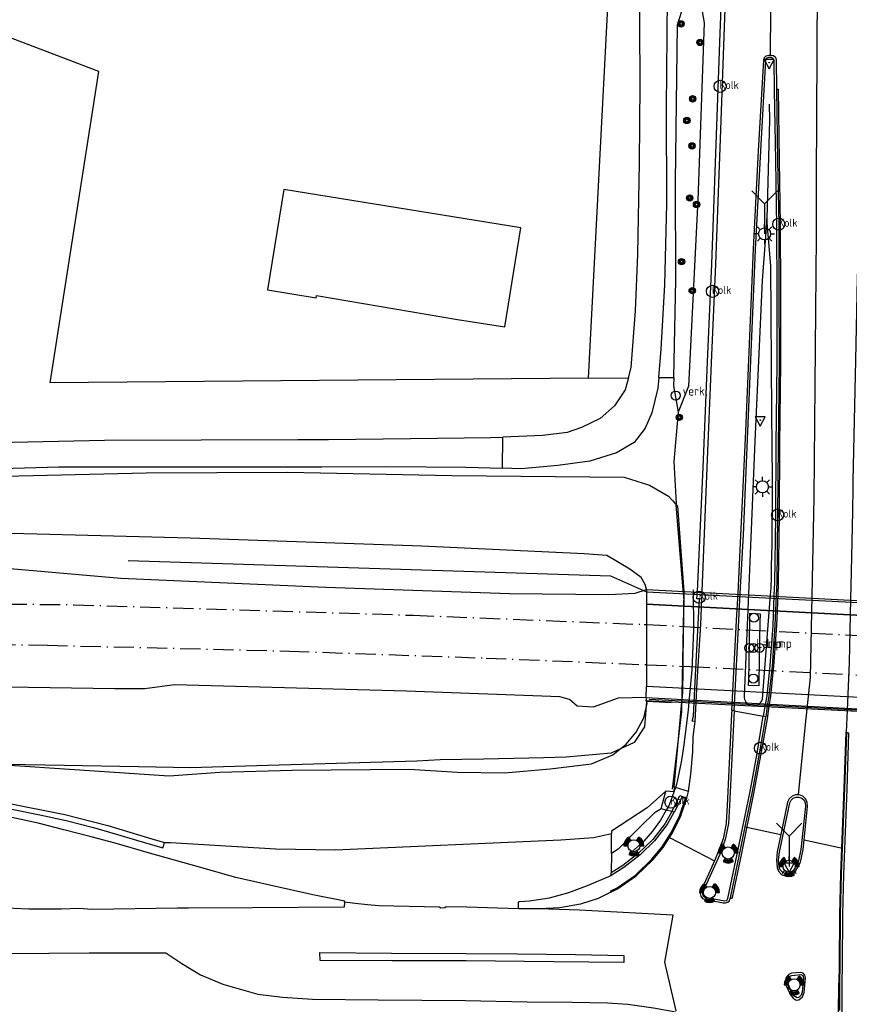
# Model space of a CAD drawing. Header units: metres. Extents: x 152644 to 153206, y 452871 to 453312.
# Tile 6 of 11: x 152862 to 152945, y 453055 to 453153. Entities that reach past the tile are written whole.
import ezdxf

# ---------------------------------------------------------------- set-up
doc = ezdxf.new("R2010")
doc.units = ezdxf.units.M
doc.header["$LTSCALE"] = 4
doc.linetypes.add('SPOOR', pattern=[0.8, 0.5, -0.15, 0, -0.15])
doc.layers.get('0').update_dxf_attribs({"linetype": 'CONTINUOUS'})
for name, color, linetype in [('G_BTD', 3, 'CONTINUOUS'), ('G_OTD', 32, 'CONTINUOUS'), ('G_OTDP1', 2, 'ByLayer'), ('G_OWG', 6, 'CONTINUOUS'), ('G_PND', 1, 'CONTINUOUS'), ('G_WGD', 7, 'CONTINUOUS'), ('G_WGDP1', 2, 'ByLayer'), ('G_WGI', 1, 'CONTINUOUS'), ('LSHD', 3, 'CONTINUOUS'), ('LSPR', 7, 'CONTINUOUS'), ('LWGI', 7, 'CONTINUOUS'), ('PVGO', 102, 'CONTINUOUS')]:
    doc.layers.add(name, color=color, linetype=linetype)
for name, color, linetype, true_color in [('PBRD', 7, 'CONTINUOUS', 0xbd2877), ('PPAL', 7, 'CONTINUOUS', 0xbd2877), ('PPUT', 7, 'CONTINUOUS', 0xbd2877), ('PSTM', 7, 'CONTINUOUS', 0xde7233)]:
    doc.layers.add(name, color=color, linetype=linetype, true_color=true_color)
doc.styles.add('ISO', font='ISO')

# ---------------------------------------------------------------- blocks, each defined once
blk = doc.blocks.new('verkeersbord-pl')
at = {"linetype": 'Continuous'}
blk.add_circle((0, 0), 0.03, dxfattribs=at)
blk = doc.blocks.new('verkeersbord')
at = {"color": 0}
for p, q in [((0.502, 0.322), (-0.504, 0.322)), ((-0.504, 0.322), (-0.001, -0.6)), ((-0.001, -0.6), (0.502, 0.322))]:
    blk.add_line(p, q, dxfattribs=at)
blk = doc.blocks.new('lichtmast')
at = {"color": 0}
for p, q in [((0, 0.6), (0, 1)), ((-0.6, 0), (-1, 0)), ((-0.707, 0.707), (-0.424, 0.424)), ((0.424, 0.424), (0.707, 0.707)), ((0.6, 0), (1, 0)), ((-0.424, -0.424), (-0.707, -0.707)), ((0, -0.6), (0, -1)), ((0.424, -0.424), (0.707, -0.707))]:
    blk.add_line(p, q, dxfattribs=at)
blk.add_circle((0, 0), 0.6, dxfattribs=at)
blk = doc.blocks.new('wegwijzer')
at = {"color": 0}
for q in [(-0.424, 1.424), (0.424, 1.424), (0, 0)]:
    blk.add_line((0, 1), q, dxfattribs=at)
blk = doc.blocks.new('kolk')
at = {"color": 0}
blk.add_circle((0, 0), 0.6, dxfattribs=at)
at = {"color": 0, "linetype": 'Continuous', "style": 'ISO'}
blk.add_attdef('KOLK', (-0.043, -0.262), '', height=0.8, dxfattribs=at)
blk = doc.blocks.new('boom')
at = {"color": 0}
for radius in [0.315, 0.225, 0.135]:
    blk.add_circle((0, 0), radius, dxfattribs=at)
blk = doc.blocks.new('verklikker')
at = {"color": 0}
blk.add_circle((0, 0), 0.45, dxfattribs=at)
at = {"color": 0, "style": 'ISO'}
blk.add_attdef('VERKLIKKER', (0.7, 0), '', height=0.9, dxfattribs=at)
blk = doc.blocks.new('verkeerslicht')
at = {"color": 0, "linetype": 'Continuous'}
for p, q in [((-0.996, 0), (-0.6, 0)), ((-0.3, 0.519), (-0.498, 0.863)), ((0.3, 0.519), (0.498, 0.863)), ((0.6, 0), (0.996, 0)), ((-0.3, -0.519), (-0.498, -0.863)), ((0.3, -0.519), (0.498, -0.863))]:
    blk.add_line(p, q, dxfattribs=at)
at = {"color": 0}
blk.add_circle((0, 0), 0.6, dxfattribs=at)
at = {"color": 0, "linetype": 'Continuous'}
for radius, start, end in [(0.996, 119.99849, 179.99351), (0.897, 119.99889, 179.99279), (0.797, 119.99938, 179.99189), (0.697, 120.00002, 179.99073), (0.697, 0.00927, 59.99998), (0.797, 0.00811, 60.00062), (0.897, 0.00721, 60.00111), (0.996, 0.00649, 60.00151), (0.996, 240.00151, 299.99849), (0.897, 240.00111, 299.99889), (0.797, 240.00062, 299.99938), (0.697, 239.99998, 300.00002)]:
    blk.add_arc((0, 0), radius, start, end, dxfattribs=at)
blk = doc.blocks.new('lamp')
at = {"color": 0}
blk.add_circle((0, 0), 0.45, dxfattribs=at)
at = {"color": 0, "style": 'ISO'}
blk.add_attdef('LAMP', (0.7, 0.001), '', height=0.9, dxfattribs=at)
blk = doc.blocks.new('verkeersteller')
at = {"color": 0}
blk.add_circle((0, 0), 0.45, dxfattribs=at)

msp = doc.modelspace()

# ---------------------------------------------------------------- linework, layer by layer
at = {"layer": 'G_BTD', "linetype": 'Continuous', "transparency": 33554687}
for points in [[(152918.811, 453117.555), (152922.764, 453117.589)], [(152879.217, 453101.667), (152853.763, 453102.334)], [(152902.239, 453100.874), (152879.217, 453101.667)], [(152918.379, 453100.129), (152902.239, 453100.874)], [(152920.628, 453099.945), (152918.379, 453100.129)], [(152922.902, 453098.595), (152920.628, 453099.945)], [(152924.042, 453097.771), (152922.902, 453098.595)], [(152924.424, 453097.068), (152924.042, 453097.771)], [(152924.562, 453096.556), (152924.424, 453097.068)], [(152924.284, 453083.826), (152924.61, 453085.238)], [(152924.61, 453085.238), (152924.542, 453085.847)], [(152923.529, 453082.408), (152924.284, 453083.826)], [(152922.547, 453081.201), (152923.529, 453082.408)], [(152921.21, 453080.139), (152922.547, 453081.201)], [(152851.357, 453079.775), (152877.141, 453078.065)], [(152919.095, 453079.272), (152921.21, 453080.139)], [(152877.141, 453078.065), (152882.166, 453078.425)], [(152882.166, 453078.425), (152889.333, 453078.632)], [(152889.333, 453078.632), (152900.977, 453078.732)], [(152900.977, 453078.732), (152905.774, 453078.423)], [(152905.774, 453078.423), (152910.464, 453078.364)], [(152910.464, 453078.364), (152915, 453078.77)], [(152915, 453078.77), (152919.095, 453079.272)], [(152805.665, 453075.532), (152818.655, 453076.281), (152824.541, 453076.641), (152830.19, 453076.944), (152835.881, 453077.276), (152839.87, 453077.427), (152845.754, 453077.237), (152851.633, 453076.696), (152855.112, 453076.306), (152860.918, 453075.384), (152866.768, 453074.236), (152871.041, 453073.134), (152875.411, 453071.82), (152876.678, 453071.457)]]:
    msp.add_lwpolyline(points, dxfattribs=at)
at = {"layer": 'G_OTD', "linetype": 'Continuous', "transparency": 33554687}
for points in [[(152918.811, 453117.555), (152865.307, 453117.095), (152870.15, 453148.009), (152829.234, 453163.613), (152811.896, 453173.669), (152804.094, 453174.536), (152781.902, 453172.975), (152757.456, 453173.842), (152738.038, 453170.895)], [(152918.811, 453117.555), (152920.824, 453156.336), (152921.059, 453159.66)]]:
    msp.add_lwpolyline(points, dxfattribs=at)
at = {"layer": 'G_OTDP1', "transparency": 33554687}
for points in [[(152924.562, 453096.556), (152956.809, 453094.89)], [(152924.542, 453085.847), (152956.648, 453084.138)]]:
    msp.add_lwpolyline(points, dxfattribs=at)
at = {"layer": 'G_OWG', "linetype": 'Continuous', "transparency": 33554687}
for points in [[(152927.273, 453117.628), (152927.476, 453127.33), (152927.446, 453137.065), (152927.629, 453152.659), (152928.902, 453156.639)], [(152929.619, 453156.602), (152930.278, 453152.858), (152929.652, 453135.283), (152928.742, 453116.768), (152927.707, 453114.181)], [(152925.769, 453117.615), (152927.273, 453117.628)], [(152927.273, 453117.628), (152927.256, 453116.81), (152927.707, 453114.181)], [(152927.707, 453114.181), (152927.277, 453109.275), (152927.505, 453105.114), (152927.511, 453105.037), (152927.515, 453104.987)], [(152685.496, 453106.099), (152685.924, 453106.151), (152707.564, 453106.23), (152729.6, 453105.743), (152752.608, 453105.082), (152771.954, 453105.28), (152825.613, 453106.686), (152850.924, 453107.611), (152874.841, 453108.172), (152888.891, 453108.211), (152905.221, 453107.907), (152922.342, 453107.725), (152924.842, 453106.929), (152926.749, 453105.844), (152927.446, 453105.065), (152927.515, 453104.987)], [(152927.301, 453076.945), (152928.081, 453085.412), (152928.108, 453085.664), (152928.175, 453086.302), (152928.182, 453086.811), (152928.185, 453087.07), (152928.196, 453087.918), (152928.216, 453089.519), (152928.249, 453092.07), (152928.27, 453093.671), (152928.284, 453094.814), (152928.288, 453095.073), (152928.293, 453095.485), (152928.232, 453096.227), (152928.21, 453096.493), (152927.515, 453104.987)], [(152935.85, 453094.166), (152935.834, 453093.298), (152935.803, 453091.697), (152935.756, 453089.203), (152935.725, 453087.601), (152935.714, 453087.005), (152934.706, 453087.048), (152934.717, 453087.644), (152934.748, 453089.245), (152934.795, 453091.747), (152934.826, 453093.348), (152934.842, 453094.209), (152935.85, 453094.166)], [(152933.277, 453084.531), (152933.037, 453084.576)], [(152933.277, 453084.531), (152936.158, 453083.989)], [(152936.407, 453083.942), (152936.158, 453083.989)], [(152943.994, 453053.165), (152944.001, 453057.496), (152944.044, 453059.332), (152944.062, 453064.302), (152944.18, 453068.281), (152944.482, 453076.755), (152944.68, 453082.314), (152944.459, 453082.322)], [(152805.665, 453075.532), (152805.68, 453075.282), (152805.696, 453075.015), (152813.414, 453075.471), (152822.721, 453076.013), (152830.318, 453076.434), (152836.762, 453076.785), (152840.634, 453076.843), (152844.399, 453076.766), (152847.954, 453076.514), (152851.424, 453076.19), (152854.872, 453075.795), (152858.366, 453075.265), (152861.65, 453074.719), (152864.289, 453074.199), (152866.902, 453073.632), (152869.616, 453072.931), (152872.006, 453072.255), (152873.897, 453071.693), (152876.507, 453070.917), (152876.596, 453071.199), (152876.678, 453071.457)], [(152926.479, 453076.562), (152924.634, 453074.887), (152921.095, 453072.574), (152921.092, 453072.331)], [(152926.01, 453074.795), (152926.479, 453076.561), (152926.479, 453076.562)], [(152927.301, 453076.945), (152927.259, 453076.489), (152926.479, 453076.562)], [(152928.74, 453076.512), (152927.44, 453076.903), (152927.301, 453076.945)], [(152928.434, 453075.805), (152928.077, 453075.931), (152927.315, 453074.467)], [(152928.548, 453075.765), (152928.434, 453075.805)], [(152927.315, 453074.467), (152927.291, 453074.421), (152926.606, 453073.237), (152925.358, 453071.607), (152923.934, 453070.231), (152922.312, 453068.971), (152921.039, 453068.169)], [(152926.01, 453074.795), (152925.324, 453074.362), (152924.078, 453073.142), (152921.752, 453070.776), (152921.067, 453070.357)], [(152927.087, 453074.524), (152926.519, 453074.667), (152926.01, 453074.795)], [(152927.315, 453074.467), (152927.087, 453074.524)], [(152894.555, 453065.523), (152894.569, 453065.639), (152891.393, 453066.236), (152887.251, 453067.183), (152883.743, 453067.982), (152880.146, 453068.995), (152875.182, 453070.376), (152871.754, 453071.379), (152869.384, 453072.016), (152866.677, 453072.723), (152864.096, 453073.371), (152861.497, 453073.927)], [(152876.678, 453071.457), (152877.271, 453071.45), (152887.721, 453070.816), (152893.606, 453070.727), (152916.035, 453071.707), (152919.305, 453071.946), (152921.092, 453072.331)], [(152921.067, 453070.357), (152921.092, 453072.331)], [(152921.067, 453070.357), (152921.043, 453068.422)], [(152911.853, 453064.865), (152911.842, 453065.345), (152911.827, 453065.563), (152911.949, 453065.577), (152912.943, 453065.664), (152914.917, 453065.951), (152916.857, 453066.469), (152918.707, 453067.17), (152921.039, 453068.169)], [(152921.039, 453068.169), (152921.043, 453068.422)]]:
    msp.add_lwpolyline(points, dxfattribs=at)
at = {"layer": 'G_PND', "linetype": 'Continuous', "transparency": 33554687}
msp.add_lwpolyline([(152910.489, 453122.641), (152912.078, 453132.497), (152888.518, 453136.297), (152886.907, 453126.313), (152891.732, 453125.535), (152891.769, 453125.767), (152905.794, 453123.398), (152910.489, 453122.641)], dxfattribs=at)
at = {"layer": 'G_WGD', "linetype": 'Continuous', "transparency": 33554687}
for points in [[(152925.769, 453117.615), (152926.031, 453120.425), (152926.364, 453126.826), (152926.594, 453134.859), (152926.559, 453144.41), (152926.657, 453155.366), (152927.079, 453171.47), (152927.071, 453183.842), (152926.628, 453192.091), (152926.174, 453197.222), (152925.728, 453200.724), (152925.12, 453203.347), (152923.927, 453207.459), (152922.607, 453211.583), (152921.852, 453215.045), (152921.195, 453219.276), (152920.965, 453222.339)], [(152929.837, 453095.641), (152929.575, 453095.636), (152929.612, 453096.42), (152930.191, 453108.671), (152930.604, 453119.178), (152931.04, 453128.908), (152931.562, 453142.62), (152931.876, 453151.801), (152932.003, 453155.186), (152932.105, 453158.921)], [(152936.926, 453158.602), (152936.851, 453149.641)], [(152922.764, 453117.589), (152923.033, 453118.617), (152923.457, 453124.23), (152923.695, 453129.882), (152923.864, 453138.948), (152923.943, 453146.736), (152923.887, 453152.665), (152923.891, 453156.135), (152923.827, 453157.284), (152923.623, 453157.984)], [(152941.502, 453158.3), (152941.53, 453156.399), (152941.407, 453137.253), (152941.423, 453131.648), (152941.177, 453105.703), (152940.807, 453087.841), (152940.333, 453083.17), (152939.625, 453076.187)], [(152946.931, 453157.942), (152946.77, 453155.67), (152946.747, 453155.344), (152946.556, 453153.133), (152946.377, 453151.056), (152946.495, 453151.035), (152946.379, 453150.277), (152946.155, 453146.271), (152945.709, 453137.348), (152945.544, 453129.866), (152945.51, 453128.311), (152945.494, 453127.498), (152945.332, 453119.354), (152945.072, 453107.377), (152945.059, 453106.693), (152945.013, 453104.315), (152944.899, 453098.34), (152944.838, 453095.625), (152944.696, 453089.316), (152944.499, 453084.578), (152944.409, 453082.411), (152944.464, 453082.402), (152944.459, 453082.322)], [(152933.037, 453084.576), (152933.068, 453085.159), (152933.515, 453093.479), (152933.655, 453096.209), (152933.948, 453101.896), (152934.414, 453112.308), (152935.2, 453130.394), (152935.689, 453140.133), (152936.215, 453149.142), (152936.264, 453149.362), (152936.457, 453149.577), (152936.71, 453149.644), (152936.851, 453149.641)], [(152936.851, 453149.641), (152936.933, 453149.64), (152937.169, 453149.592), (152937.367, 453149.422), (152937.455, 453149.141), (152937.482, 453146.242), (152937.591, 453139.174), (152937.702, 453132.851), (152937.724, 453126.098), (152937.729, 453119.038), (152937.634, 453110.894), (152937.589, 453103.975), (152937.494, 453097.26), (152937.445, 453096.011), (152937.325, 453092.982), (152937.042, 453088.96), (152936.722, 453086.015), (152936.565, 453084.981), (152936.407, 453083.942)], [(152925.769, 453117.615), (152925.671, 453116.558), (152925.097, 453114.107), (152924.43, 453112.602), (152923.335, 453111.157), (152921.569, 453110.156), (152918.914, 453109.322), (152915.751, 453108.883), (152912.119, 453108.568), (152910.26, 453108.615)], [(152922.764, 453117.589), (152922.453, 453116.399), (152921.393, 453114.816), (152919.954, 453113.537), (152918.113, 453112.649), (152916.666, 453112.173), (152914.247, 453111.87), (152910.286, 453111.703)], [(152693.873, 453110.196), (152707.155, 453109.412), (152718.474, 453108.852), (152732.984, 453108.371), (152750.098, 453108.178), (152768.629, 453108.301), (152791.466, 453108.811), (152800, 453109.007), (152822.011, 453109.511), (152850.891, 453110.964), (152870.699, 453111.4), (152889.908, 453111.48), (152892.964, 453111.476), (152901.096, 453111.551), (152909.091, 453111.652), (152910.286, 453111.703)], [(152910.26, 453108.615), (152910.286, 453111.703)], [(152683.733, 453107.671), (152685.619, 453107.647), (152702.436, 453107.146), (152725.511, 453106.181), (152755.599, 453105.662), (152780.132, 453105.755), (152800, 453106.524), (152810.476, 453106.929), (152833.194, 453107.781), (152866.171, 453108.744), (152892.307, 453108.757), (152898.742, 453108.785), (152906.596, 453108.709), (152910.26, 453108.615)], [(152860.569, 453098.715), (152872.332, 453097.685), (152892.707, 453096.804), (152910.944, 453096.17), (152920.801, 453096.066), (152923.446, 453096.219), (152924.562, 453096.556)], [(152924.562, 453096.556), (152924.559, 453095.113)], [(152924.559, 453095.113), (152924.544, 453086.935)], [(152929.389, 453083.467), (152929.491, 453085.34), (152929.603, 453087.391), (152929.946, 453093.105), (152930.058, 453095.62), (152929.837, 453095.641)], [(152924.542, 453085.847), (152921.754, 453085.765), (152919.269, 453084.88), (152917.684, 453084.993), (152916.918, 453085.655), (152915.945, 453085.914), (152900.712, 453086.47), (152877.671, 453087.098), (152874.698, 453086.713), (152871.685, 453086.697), (152852.46, 453087.002)], [(152924.542, 453085.847), (152924.544, 453086.935)], [(152933.037, 453084.576), (152933.018, 453084.228), (152932.583, 453075.122), (152932.48, 453073.425)], [(152928.74, 453076.512), (152928.955, 453078.231), (152929.162, 453080.452), (152929.198, 453081.954), (152929.389, 453083.467)], [(152934.366, 453073.011), (152935.086, 453076.506), (152935.876, 453080.82), (152936.377, 453083.745), (152936.407, 453083.942)], [(152944.039, 453070.887), (152944.262, 453076.841), (152944.459, 453082.322)], [(152928.58, 453075.86), (152928.74, 453076.512)], [(152928.077, 453074.392), (152928.548, 453075.765)], [(152928.548, 453075.765), (152928.58, 453075.86)], [(152939.625, 453076.187), (152939.358, 453076.19), (152939.018, 453076.047), (152938.73, 453075.782), (152938.57, 453075.439), (152937.908, 453072.233)], [(152940.223, 453071.725), (152940.563, 453075.035), (152940.531, 453075.431), (152940.387, 453075.757), (152940.1, 453076.041), (152939.765, 453076.186), (152939.625, 453076.187)], [(152926.842, 453071.932), (152927.158, 453072.418), (152927.987, 453074.128), (152928.077, 453074.392)], [(152931.306, 453069.633), (152929.985, 453066.693), (152929.903, 453066.381), (152929.957, 453066.112), (152930.122, 453065.882), (152930.324, 453065.806), (152932.191, 453065.472), (152932.401, 453065.449), (152932.636, 453065.513), (152932.769, 453065.639), (152932.86, 453065.872), (152932.895, 453065.951), (152933.796, 453070.245), (152934.366, 453073.011)], [(152932.48, 453073.425), (152932.475, 453073.343), (152932.163, 453071.821), (152931.628, 453070.348), (152931.306, 453069.633)], [(152934.366, 453073.011), (152937.908, 453072.233)], [(152921.019, 453066.522), (152921.69, 453066.847), (152923.534, 453068.123), (152925.182, 453069.727), (152926.201, 453070.947), (152926.842, 453071.932)], [(152926.842, 453071.932), (152931.306, 453069.633)], [(152937.908, 453072.233), (152937.556, 453070.53), (152937.471, 453069.741), (152937.543, 453068.95), (152937.665, 453068.587), (152937.946, 453068.298), (152938.05, 453068.233), (152938.538, 453068.086), (152938.797, 453068.118), (152939.149, 453068.282), (152939.337, 453068.526), (152939.845, 453069.507), (152940.122, 453070.744)], [(152940.122, 453070.744), (152940.223, 453071.725)], [(152940.223, 453071.725), (152944.039, 453070.887)], [(152943.771, 453054.755), (152943.782, 453057.485), (152943.804, 453059.295), (152943.839, 453064.301), (152943.943, 453068.329), (152944.039, 453070.887)], [(152894.555, 453065.523), (152894.5, 453065.04), (152885.414, 453064.968), (152879.054, 453064.921), (152877.963, 453064.913), (152869.501, 453064.791), (152868.15, 453064.899), (152866.403, 453064.832), (152863.19, 453064.841), (152860.17, 453064.966), (152858.03, 453065.153), (152856.004, 453065.414), (152854.804, 453065.646), (152852.409, 453065.949), (152843.445, 453067.223), (152841.608, 453067.422), (152838.223, 453067.755), (152834.702, 453067.895), (152832.534, 453067.896), (152823.84, 453067.428), (152814.216, 453066.909), (152804.384, 453066.454), (152807.463, 453059.543)], [(152921.019, 453066.522), (152919.742, 453065.903), (152917.987, 453065.339), (152915.961, 453064.963), (152913.937, 453064.876), (152913.812, 453064.847)], [(152911.853, 453064.865), (152906.701, 453065.012), (152904.665, 453065.048), (152904.512, 453064.965), (152904.119, 453064.942), (152903.96, 453065.031), (152897.952, 453065.155), (152896.837, 453065.251), (152895.605, 453065.379), (152894.555, 453065.523)], [(152913.812, 453064.847), (152911.853, 453064.865)], [(152917.915, 453064.716), (152913.812, 453064.847)], [(152920.994, 453064.552), (152917.915, 453064.716)], [(152924.719, 453064.353), (152920.994, 453064.552)], [(152927.212, 453064.22), (152924.719, 453064.353)], [(152926.385, 453059.573), (152927.212, 453064.22)], [(152807.463, 453059.543), (152819.752, 453059.865), (152832.501, 453060.155), (152844.46, 453060.297), (152857.106, 453060.39), (152869.164, 453060.495), (152876.809, 453060.495), (152878.378, 453059.418), (152880.232, 453058.306), (152882.474, 453057.381), (152885.948, 453056.384), (152888.38, 453056.074), (152891.372, 453055.876), (152897.881, 453055.811), (152906.56, 453055.757), (152912.689, 453055.617), (152917.17, 453055.604), (152920.692, 453055.534), (152922.705, 453055.39), (152925.24, 453055.045), (152927.484, 453054.639)], [(152906.621, 453060.424), (152911.756, 453060.38), (152917.515, 453060.337), (152922.322, 453060.242), (152922.304, 453059.521), (152915.346, 453059.608), (152906.626, 453059.689), (152899.289, 453059.705), (152892.116, 453059.733), (152892.096, 453060.511), (152899.233, 453060.471), (152906.621, 453060.424)], [(152927.493, 453054.744), (152926.385, 453059.573)], [(152939.131, 453056), (152939.442, 453055.804), (152939.71, 453055.841), (152940.071, 453056.12), (152940.23, 453056.566), (152940.347, 453058.014), (152940.303, 453058.279), (152940.129, 453058.46), (152939.904, 453058.552), (152938.977, 453058.469), (152938.699, 453058.348), (152938.527, 453058.173), (152938.399, 453057.97), (152938.361, 453057.588), (152938.448, 453057.222), (152938.878, 453056.306), (152939.131, 453056)]]:
    msp.add_lwpolyline(points, dxfattribs=at)
at = {"layer": 'G_WGDP1', "transparency": 33554687}
for points in [[(152924.559, 453095.113), (152956.787, 453093.429)], [(152956.665, 453085.289), (152924.544, 453086.935)]]:
    msp.add_lwpolyline(points, dxfattribs=at)
at = {"layer": 'G_WGI', "linetype": 'Continuous', "transparency": 33554687}
for points in [[(152933.277, 453084.531), (152933.308, 453085.146), (152933.735, 453093.489), (152933.881, 453096.197), (152934.194, 453102), (152934.632, 453112.275), (152935.404, 453130.334), (152935.906, 453140.124), (152936.419, 453149.121), (152936.499, 453149.335), (152936.711, 453149.424), (152936.931, 453149.419), (152937.123, 453149.341), (152937.221, 453149.137), (152937.252, 453146.146), (152937.382, 453139.181), (152937.484, 453132.605), (152937.499, 453126.075), (152937.495, 453119.043), (152937.412, 453110.932), (152937.369, 453103.729), (152937.268, 453097.24), (152937.221, 453096.023), (152937.106, 453093.013), (152936.821, 453089.013), (152936.5, 453086.024), (152936.383, 453085.309), (152936.329, 453084.993), (152936.158, 453083.989)], [(152929.389, 453083.467), (152929.11, 453083.503), (152929.24, 453083.992), (152929.299, 453085.35), (152929.389, 453087.411), (152929.679, 453093.117), (152929.837, 453095.641)], [(152933.277, 453084.531), (152932.821, 453075.109), (152932.711, 453073.328), (152932.387, 453071.738), (152931.849, 453070.267), (152930.206, 453066.612), (152930.129, 453066.35), (152930.183, 453066.15), (152930.356, 453066.026), (152932.327, 453065.651), (152932.533, 453065.7), (152932.654, 453065.874), (152933.572, 453070.282), (152934.861, 453076.5), (152935.538, 453080.115), (152936.068, 453083.405), (152936.158, 453083.989)], [(152921.02, 453066.656), (152921.629, 453066.951), (152923.457, 453068.216), (152925.094, 453069.809), (152926.104, 453071.018), (152927.053, 453072.477), (152927.876, 453074.174), (152928.434, 453075.805)], [(152927.087, 453074.524), (152927.84, 453076.014), (152927.885, 453076.104), (152928.58, 453075.86)], [(152938.932, 453075.66), (152939.12, 453075.853), (152939.415, 453075.966), (152939.701, 453075.963), (152940.009, 453075.85), (152940.225, 453075.64), (152940.335, 453075.39), (152940.361, 453075.056), (152939.891, 453070.763), (152939.647, 453069.619), (152939.177, 453068.661), (152939.019, 453068.455), (152938.74, 453068.325), (152938.554, 453068.303), (152938.132, 453068.43), (152938.076, 453068.495), (152937.856, 453068.72), (152937.754, 453068.989), (152937.682, 453069.737), (152937.773, 453070.494), (152938.801, 453075.376), (152938.932, 453075.66)], [(152927.087, 453074.524), (152926.425, 453073.344), (152925.196, 453071.761), (152923.744, 453070.367), (152922.194, 453069.151), (152921.043, 453068.422)], [(152921.019, 453066.522), (152921.02, 453066.656)], [(152938.613, 453057.908), (152938.75, 453058.128), (152938.996, 453058.253), (152939.907, 453058.347), (152940.092, 453058.232), (152940.146, 453058.026), (152940.021, 453056.597), (152939.918, 453056.292), (152939.73, 453056.084), (152939.514, 453056.016), (152939.209, 453056.211), (152939.07, 453056.404), (152938.66, 453057.313), (152938.564, 453057.626), (152938.613, 453057.908)]]:
    msp.add_lwpolyline(points, dxfattribs=at)
at = {"layer": 'LSHD', "linetype": 'Continuous', "lineweight": -3, "transparency": 33554687}
for points in [[(152927.18, 453105.362), (152927.63, 453104.859), (152928.275, 453096.374), (152928.042, 453084.473), (152927.11, 453076.731)], [(152873.065, 453099.459), (152920.981, 453097.945), (152924.562, 453096.336)], [(152924.562, 453096.556), (152956.809, 453094.89)], [(152924.562, 453096.336), (152956.806, 453094.71)], [(152956.787, 453093.429), (152924.559, 453095.113)], [(152956.665, 453085.289), (152924.544, 453086.935)], [(152927.046, 453085.323), (152924.546, 453085.437), (152924.347, 453082.926), (152923.328, 453081.38), (152921.039, 453080.336), (152916.567, 453079.925), (152914.369, 453079.859), (152908.376, 453079.736), (152904.059, 453079.643), (152901.738, 453079.532), (152886.943, 453079.087), (152879.243, 453078.874), (152874.086, 453078.97), (152866.684, 453079.085), (152858.991, 453079.236)], [(152924.468, 453085.549), (152956.803, 453083.943)], [(152956.463, 453084.018), (152924.826, 453085.643)]]:
    msp.add_lwpolyline(points, dxfattribs=at)
at = {"layer": 'LSPR', "linetype": 'SPOOR', "transparency": 33554687}
for points in [[(152759.019, 453095.11), (152811.383, 453095.85), (152832.61, 453095.66), (152844.482, 453095.301), (152867.64, 453095.06), (152901.413, 453094.015), (152924.327, 453093.099), (152924.556, 453093.087)], [(152924.556, 453093.087), (152956.757, 453091.433)], [(152726.684, 453090.676), (152777.443, 453091.532), (152794.347, 453091.672), (152820.266, 453091.685), (152865.03, 453091.039), (152889.054, 453090.453), (152908.619, 453089.763), (152924.548, 453089.107)], [(152924.548, 453089.107), (152928.867, 453088.929), (152951.537, 453087.773), (152956.698, 453087.454)]]:
    msp.add_lwpolyline(points, dxfattribs=at)
at = {"layer": 'LWGI', "transparency": 33554687}
for points in [[(152932.275, 453151.523), (152932.401, 453155.14), (152932.508, 453158.894)], [(152930.09, 453096.395), (152930.589, 453108.702), (152931.015, 453119.088), (152931.436, 453128.879), (152931.941, 453142.217), (152932.275, 453151.523)], [(152937.482, 453146.242), (152937.632, 453146.252), (152937.751, 453139.173), (152937.855, 453132.827), (152937.888, 453126.076), (152937.879, 453119.042), (152937.79, 453110.91), (152937.737, 453103.979), (152937.653, 453097.228), (152937.602, 453096.003)], [(152929.209, 453096.441), (152929.231, 453092.598), (152929.063, 453088.606), (152928.756, 453085.378), (152928.685, 453084.63), (152928.26, 453081.142), (152927.991, 453079.419), (152927.555, 453077.216), (152927.44, 453076.903), (152926.802, 453075.162), (152926.519, 453074.667), (152925.947, 453073.667), (152925.158, 453072.585), (152924.282, 453071.591), (152923.017, 453070.437)], [(152929.208, 453096.552), (152929.209, 453096.441)], [(152930.058, 453095.62), (152930.075, 453096.021), (152930.09, 453096.395)], [(152937.602, 453096.003), (152937.478, 453092.984), (152937.187, 453088.947), (152936.88, 453085.992), (152936.725, 453084.973)], [(152936.725, 453084.973), (152936.533, 453083.713), (152936.03, 453080.805), (152935.237, 453076.477), (152933.95, 453070.212), (152933.062, 453065.973), (152933.004, 453065.878), (152932.86, 453065.872)], [(152944.409, 453082.411), (152944.367, 453082.418), (152944.162, 453076.845), (152943.843, 453068.332), (152943.739, 453064.303), (152943.704, 453059.296), (152943.682, 453057.488)], [(152943.682, 453057.488), (152943.635, 453057.489), (152943.62, 453054.34), (152943.635, 453052.915)], [(152943.782, 453057.485), (152943.682, 453057.488)]]:
    msp.add_lwpolyline(points, dxfattribs=at)
msp.add_lwpolyline([(152936.76, 453144.779), (152936.768, 453143.219), (152936.509, 453133.381), (152936.038, 453127.251), (152935.338, 453111.296), (152934.818, 453099.33), (152934.689, 453096.155), (152934.274, 453085.978, 0.329013), (152934.874, 453085.067, 0.151269), (152935.416, 453085.039, 0.361541), (152936.104, 453085.989), (152936.117, 453086.154), (152936.895, 453096.04), (152936.948, 453096.719, 0.010594), (152937.004, 453114.087), (152936.909, 453128.72), (152936.509, 453133.381)], format="xyb", dxfattribs=at)

# ---------------------------------------------------------------- block references
at = {"layer": 'PBRD', "transparency": 33554687}
for p in [(152936.744, 453148.887), (152935.864, 453113.385), (152938.733, 453069.081)]:
    msp.add_blockref('verkeersbord', p, dxfattribs=at)
at = {"layer": 'PBRD', "transparency": 33554687, "xscale": 3, "yscale": 3, "zscale": 3}
for p in [(152936.293, 453131.88), (152938.733, 453069.081)]:
    msp.add_blockref('wegwijzer', p, dxfattribs=at)
at = {"layer": 'PBRD', "transparency": 33554687}
msp.add_blockref('verklikker', (152927.452, 453115.833), dxfattribs=at).add_auto_attribs({'VERKLIKKER': 'verkl '})
at = {"layer": 'PPAL', "transparency": 33554687}
for name, p in [('verkeersbord-pl', (152936.744, 453148.887)), ('lichtmast', (152936.293, 453131.88)), ('verkeersbord-pl', (152935.864, 453113.385)), ('lichtmast', (152936.079, 453106.761)), ('verkeersteller', (152935.232, 453093.763)), ('verkeersteller', (152935.179, 453090.756)), ('verkeersteller', (152935.181, 453087.731)), ('verkeerslicht', (152923.31, 453071.13)), ('verkeerslicht', (152932.673, 453070.409)), ('lichtmast', (152938.733, 453069.081)), ('verkeerslicht', (152938.733, 453069.081)), ('verkeerslicht', (152930.816, 453066.495)), ('verkeerslicht', (152939.223, 453057.311))]:
    msp.add_blockref(name, p, dxfattribs=at)
at = {"layer": 'PPUT', "transparency": 33554687}
for p in [(152931.867, 453146.539), (152937.702, 453132.851), (152931.115, 453126.182), (152937.589, 453103.975), (152929.792, 453095.813), (152935.876, 453080.82), (152926.984, 453075.454)]:
    msp.add_blockref('kolk', p, dxfattribs=at).add_auto_attribs({'KOLK': 'Kolk'})
at = {"layer": 'PSTM', "transparency": 33554687}
for p in [(152934.777, 453090.765), (152935.786, 453090.776)]:
    msp.add_blockref('lamp', p, dxfattribs=at).add_auto_attribs({'LAMP': 'Lamp'})
at = {"layer": 'PVGO', "transparency": 33554687}
for p in [(152927.991, 453152.74), (152929.881, 453150.897), (152929.144, 453145.296), (152928.573, 453143.151), (152929.086, 453140.624), (152928.849, 453135.446), (152929.528, 453134.806), (152928.041, 453129.126), (152929.105, 453126.241), (152927.817, 453113.675)]:
    msp.add_blockref('boom', p, dxfattribs=at)

doc.saveas('drawing.dxf')
